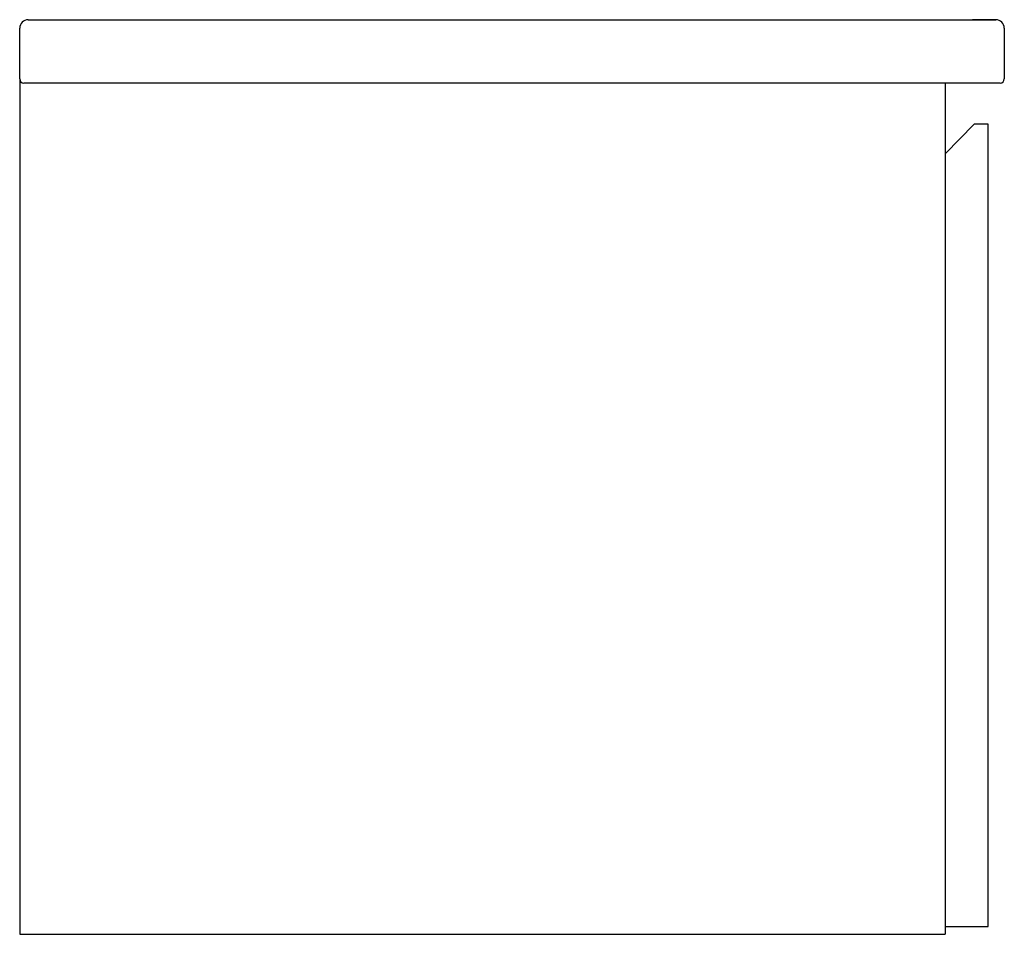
# Model space of a CAD drawing. Header units: millimetres. Extents: x 3264.828 to 3265.293, y 2378.613 to 2379.045.
import ezdxf

# ---------------------------------------------------------------- set-up
doc = ezdxf.new("R2010")
doc.units = ezdxf.units.MM
doc.layers.add('SANINDUSA', color=3, linetype='Continuous')

msp = doc.modelspace()

# ---------------------------------------------------------------- linework, layer by layer
at = {"layer": 'SANINDUSA'}
for p, q in [((3264.83171, 2379.04524), (3264.83771, 2379.04524)), ((3264.83771, 2379.04524), (3265.28271, 2379.04524)), ((3265.28871, 2379.04524), (3265.27771, 2379.04524)), ((3265.28871, 2379.04524), (3265.27771, 2379.04524)), ((3265.28871, 2379.04524), (3265.27771, 2379.04524)), ((3265.28271, 2379.04524), (3265.28871, 2379.04524)), ((3264.82771, 2379.01724), (3264.82771, 2379.04124)), ((3265.29271, 2379.04124), (3265.29271, 2379.01724)), ((3264.82771, 2379.01724), (3264.82771, 2378.61324)), ((3264.83771, 2379.01524), (3264.82971, 2379.01524)), ((3265.28271, 2379.01524), (3264.83771, 2379.01524)), ((3265.26471, 2379.01524), (3265.26471, 2378.61324)), ((3265.29071, 2379.01524), (3265.28271, 2379.01524)), ((3265.27851, 2378.99594), (3265.26471, 2378.98194)), ((3265.28501, 2378.99594), (3265.27851, 2378.99594)), ((3265.28501, 2378.61694), (3265.28501, 2378.99594)), ((3265.26471, 2378.98194), (3265.26471, 2378.61694)), ((3265.26471, 2378.61694), (3265.28501, 2378.61694)), ((3264.82771, 2378.61324), (3265.26471, 2378.61324))]:
    msp.add_line(p, q, dxfattribs=at)
for centre, radius, start, end in [((3264.83171, 2379.04124), 0.004, 90, 180), ((3265.28871, 2379.04124), 0.004, 0, 90), ((3264.82971, 2379.01724), 0.002, 180, 270), ((3265.29071, 2379.01724), 0.002, 270, 0)]:
    msp.add_arc(centre, radius, start, end, dxfattribs=at)
msp.add_open_spline([(3264.82771, 2379.04124), (3264.82771, 2379.04126), (3264.82771, 2379.04128), (3264.82771, 2379.04128), (3264.82771, 2379.04128)], degree=3, knots=[0, 0, 0, 0, 0.6211272, 1, 1, 1, 1], dxfattribs=at)

doc.saveas('drawing.dxf')
